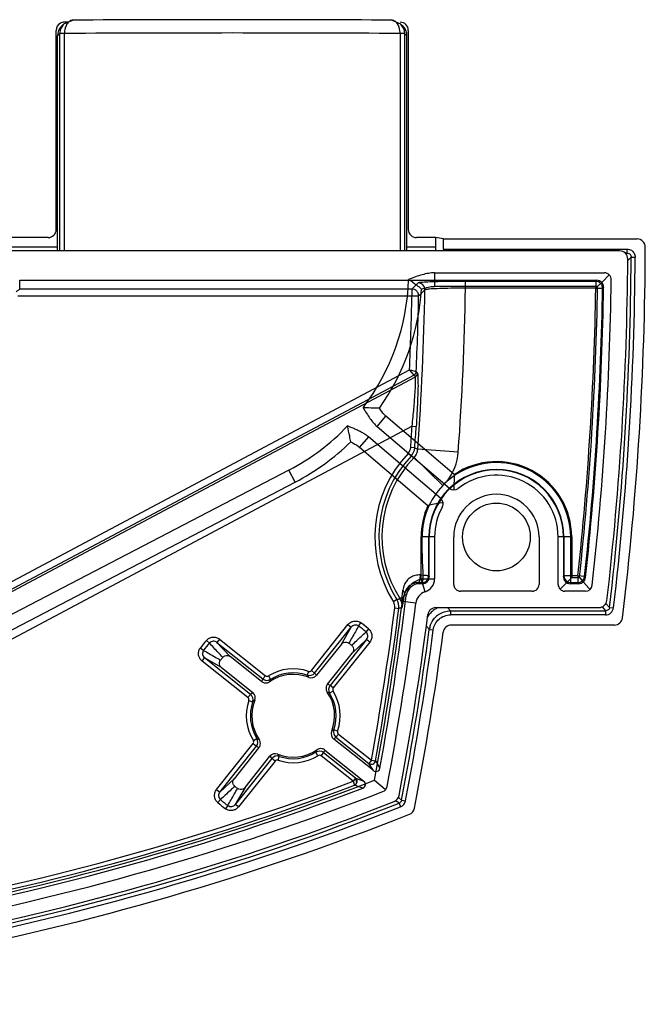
# Model space of a CAD drawing. Header units: millimetres. Extents: x 44 to 366, y 226 to 346.
# Tile 8 of 8: x 320 to 366, y 251 to 324. Entities that reach past the tile are written whole.
import ezdxf

# ---------------------------------------------------------------- set-up
doc = ezdxf.new("R2010")
doc.units = ezdxf.units.MM
doc.header["$LTSCALE"] = 37.36047
doc.layers.get('0').update_dxf_attribs({"linetype": 'CONTINUOUS'})

msp = doc.modelspace()

# ---------------------------------------------------------------- linework, layer by layer
at = {"color": 7}
for p, q in [((324.184, 323.677), (323.482, 323.388)), ((323.802, 323.52), (323.533, 323.52)), ((348.383, 323.388), (347.681, 323.677)), ((322.933, 308.221), (322.933, 322.92)), ((323.234, 322.975), (323.191, 322.683)), ((323.482, 323.388), (323.234, 322.975)), ((323.326, 323.232), (323.477, 323.384)), ((348.383, 323.388), (348.54, 323.232)), ((348.617, 323.019), (348.383, 323.388)), ((348.674, 322.683), (348.617, 323.019)), ((348.933, 308.221), (348.933, 322.92)), ((323.18, 322.672), (323.033, 322.525)), ((323.033, 306.643), (323.033, 322.525)), ((323.191, 306.643), (323.191, 322.683)), ((323.535, 306.643), (323.535, 322.691)), ((348.33, 322.691), (348.33, 306.643)), ((348.674, 306.643), (348.674, 322.683)), ((348.833, 322.525), (348.685, 322.672)), ((348.833, 306.643), (348.833, 322.525)), ((322.333, 307.621), (314.533, 307.621)), ((350.933, 307.621), (349.533, 307.621)), ((351.541, 307.52), (350.933, 307.621)), ((350.933, 307.621), (350.933, 306.939)), ((351.541, 307.52), (365.832, 307.52)), ((351.541, 306.771), (351.541, 307.52)), ((313.833, 306.939), (323.033, 306.939)), ((348.833, 306.939), (350.933, 306.939)), ((351.541, 306.771), (365.09, 306.771)), ((365.09, 306.476), (365.09, 306.771)), ((364.536, 306.643), (46.329, 306.643)), ((365.09, 306.476), (364.952, 306.476)), ((365.09, 306.476), (365.016, 306.403)), ((365.135, 305.93), (365.302, 306.096)), ((365.302, 306.096), (365.385, 306.179)), ((365.385, 306.179), (365.68, 306.177)), ((350.854, 305.02), (363.413, 305.02)), ((350.854, 305.02), (350.854, 304.02)), ((363.259, 304.368), (363.769, 304.871)), ((320.235, 304.468), (362.854, 304.468)), ((320.235, 303.823), (320.235, 304.468)), ((349.195, 303.823), (349.661, 304.272)), ((362.906, 304.02), (350.854, 304.02)), ((362.775, 304.39), (352.355, 304.388)), ((353.154, 303.891), (353.154, 304.39)), ((362.775, 303.891), (353.154, 303.891)), ((362.775, 304.39), (362.854, 304.468)), ((362.775, 304.39), (362.775, 303.891)), ((362.775, 303.891), (363.275, 303.883)), ((362.906, 304.02), (363.259, 304.368)), ((320.094, 303.323), (349.195, 303.323)), ((349.195, 303.823), (320.235, 303.823)), ((349.195, 303.823), (349.195, 303.323)), ((349.195, 303.323), (349.695, 303.314)), ((272.994, 257.429), (349.02, 297.852)), ((349.355, 297.465), (273.229, 256.988)), ((273.336, 256.862), (349.457, 297.336)), ((349.355, 297.465), (349.02, 297.852)), ((349.355, 297.465), (349.457, 297.336)), ((349.514, 297.716), (349.616, 297.587)), ((346.633, 293.672), (347.282, 294.433)), ((352.327, 290.136), (347.282, 294.433)), ((349.214, 293.701), (276.047, 254.797)), ((346.633, 293.672), (351.978, 289.119)), ((349.214, 293.701), (349.514, 293.682)), ((345.985, 292.911), (345.337, 292.15)), ((351.33, 288.358), (345.985, 292.911)), ((345.337, 292.15), (350.382, 287.852)), ((348.918, 291.694), (349.135, 291.488)), ((349.407, 292.105), (349.108, 292.126)), ((352.62, 291.791), (349.63, 292.005)), ((349.352, 291.383), (351.484, 289.327)), ((340.121, 290.459), (275.918, 257.038)), ((340.583, 289.572), (340.121, 290.459)), ((276.38, 256.151), (340.583, 289.572)), ((350.869, 285.52), (349.869, 285.52)), ((349.869, 282.425), (349.869, 285.52)), ((350.44, 282.65), (350.441, 284.985)), ((350.48, 282.571), (350.48, 285.52)), ((350.869, 285.52), (350.869, 282.425)), ((352.283, 282.02), (352.283, 285.52)), ((358.583, 285.52), (358.583, 282.02)), ((360.996, 285.52), (359.996, 285.52)), ((359.996, 282.019), (359.996, 285.52)), ((360.385, 285.52), (360.385, 282.571)), ((360.424, 285.52), (360.424, 282.649)), ((360.924, 282.149), (360.924, 285.52)), ((360.996, 285.52), (360.996, 282.52)), ((349.697, 282.154), (349.77, 282.071)), ((349.98, 282.071), (349.77, 282.071)), ((349.82, 282.715), (350.035, 282.701)), ((349.869, 282.425), (350.869, 282.425)), ((350.173, 281.472), (349.869, 282.425)), ((349.98, 282.071), (349.94, 282.152)), ((350.44, 282.651), (350.48, 282.571)), ((360.996, 282.52), (360.142, 281.666)), ((360.385, 282.571), (360.424, 282.649)), ((361.451, 282.649), (360.424, 282.649)), ((360.885, 282.071), (360.924, 282.149)), ((361.521, 282.071), (360.885, 282.071)), ((360.924, 282.149), (361.451, 282.149)), ((360.996, 282.52), (361.567, 282.52)), ((361.948, 282.594), (361.451, 282.649)), ((361.451, 282.649), (361.451, 282.149)), ((361.451, 282.149), (361.521, 282.071)), ((361.567, 282.52), (361.893, 282.156)), ((361.893, 282.156), (362.271, 281.733)), ((361.948, 282.594), (362.017, 282.517)), ((348.778, 281.193), (348.661, 281.325)), ((358.083, 281.52), (352.783, 281.52)), ((362.015, 281.52), (360.496, 281.52)), ((362.263, 281.742), (362.348, 281.647)), ((348.086, 280.903), (347.832, 280.744)), ((348.463, 281.055), (348.32, 280.964)), ((349.486, 280.643), (348.493, 280.767)), ((363.789, 280.324), (363.527, 280.619)), ((347.934, 280.283), (348.232, 280.246)), ((350.97, 280.312), (363.004, 280.312)), ((352.045, 280.063), (351.828, 280.312)), ((352.045, 280.063), (363.496, 280.063)), ((352.045, 280.063), (352.045, 279.768)), ((363.234, 280.358), (363.496, 280.063)), ((363.496, 280.063), (363.496, 279.768)), ((363.789, 280.324), (364.083, 280.29)), ((345.26, 278.941), (345.435, 279.182)), ((363.496, 279.768), (352.045, 279.768)), ((341.777, 275.663), (344.474, 279.049)), ((342.012, 275.476), (344.709, 278.862)), ((343.987, 277.616), (344.708, 278.862)), ((344.474, 279.049), (344.709, 278.862)), ((346.002, 278.73), (345.806, 278.505)), ((350.265, 278.942), (350.484, 278.695)), ((350.483, 278.695), (350.776, 278.656)), ((364.152, 279.02), (352.105, 279.02)), ((334.022, 277.889), (334.247, 277.693)), ((334.989, 277.974), (334.802, 277.74)), ((334.802, 277.74), (338.188, 275.043)), ((334.802, 277.74), (335.784, 276.686)), ((334.989, 277.974), (338.375, 275.277)), ((345.853, 277.95), (343.156, 274.565)), ((346.087, 277.764), (343.39, 274.378)), ((345.853, 277.95), (344.799, 276.969)), ((346.087, 277.764), (345.853, 277.95)), ((333.811, 277.147), (333.571, 277.322)), ((343.987, 277.616), (342.151, 275.311)), ((342.964, 274.664), (344.8, 276.969)), ((333.704, 276.361), (333.89, 276.596)), ((337.089, 273.664), (333.704, 276.361)), ((337.276, 273.899), (333.89, 276.596)), ((335.137, 275.874), (333.891, 276.595)), ((338.088, 274.851), (335.783, 276.687)), ((335.137, 275.874), (337.441, 274.038)), ((341.556, 275.598), (341.459, 275.314)), ((341.777, 275.663), (342.012, 275.476)), ((338.184, 275.038), (338.093, 274.856)), ((338.375, 275.277), (338.188, 275.043)), ((338.605, 275.264), (338.763, 275.009)), ((338.759, 275.015), (338.689, 274.826)), ((341.574, 275.158), (341.458, 275.314)), ((342.151, 275.311), (342.012, 275.476)), ((337.441, 274.038), (337.276, 273.899)), ((343.128, 273.993), (342.938, 274.063)), ((343.151, 274.568), (342.969, 274.659)), ((343.377, 274.148), (343.122, 273.989)), ((343.39, 274.378), (343.156, 274.565)), ((337.089, 273.664), (337.276, 273.899)), ((337.154, 273.443), (337.438, 273.346)), ((337.594, 273.461), (337.438, 273.346)), ((343.271, 271.178), (343.427, 271.294)), ((343.711, 271.196), (343.427, 271.294)), ((337.488, 270.492), (337.743, 270.65)), ((337.737, 270.646), (337.927, 270.576)), ((343.424, 270.601), (343.589, 270.741)), ((346.352, 268.269), (343.424, 270.601)), ((343.776, 270.975), (343.589, 270.741)), ((343.589, 270.741), (346.018, 268.806)), ((343.776, 270.975), (346.205, 269.04)), ((334.778, 266.876), (337.475, 270.262)), ((335.012, 266.689), (337.709, 270.075)), ((337.902, 269.975), (336.066, 267.671)), ((337.475, 270.262), (337.709, 270.075)), ((337.714, 270.071), (337.896, 269.98)), ((342.106, 269.624), (342.176, 269.814)), ((342.681, 269.601), (342.772, 269.783)), ((342.777, 269.789), (345.651, 267.499)), ((338.854, 269.163), (336.157, 265.777)), ((339.088, 268.976), (336.391, 265.591)), ((336.878, 267.024), (338.714, 269.328)), ((338.714, 269.328), (338.854, 269.163)), ((339.088, 268.976), (338.854, 269.163)), ((339.291, 269.481), (339.407, 269.325)), ((339.309, 269.041), (339.407, 269.325)), ((342.261, 269.375), (342.102, 269.63)), ((342.491, 269.362), (342.678, 269.596)), ((344.848, 267.484), (342.491, 269.362)), ((345.035, 267.719), (342.678, 269.596)), ((346.205, 269.04), (346.018, 268.806)), ((346.205, 269.04), (346.5, 268.987)), ((346.5, 268.987), (346.834, 268.449)), ((346.352, 268.269), (346.018, 268.806)), ((335.013, 266.689), (336.066, 267.671)), ((345.035, 267.719), (344.848, 267.484)), ((345.035, 267.719), (345.652, 267.499)), ((346.435, 267.562), (347.223, 266.908)), ((334.778, 266.876), (335.012, 266.689)), ((336.878, 267.024), (336.157, 265.778)), ((344.848, 267.484), (344.954, 267.204)), ((345.572, 266.984), (344.954, 267.204)), ((334.863, 265.909), (335.059, 266.134)), ((348.015, 266.064), (348.172, 265.934)), ((348.433, 266.087), (348.197, 266.284)), ((348.433, 266.087), (348.723, 266.031)), ((335.606, 265.698), (335.43, 265.458)), ((336.391, 265.591), (336.157, 265.777)), ((348.172, 265.934), (348.251, 265.868)), ((348.251, 265.868), (348.359, 265.593))]:
    msp.add_line(p, q, dxfattribs=at)
msp.add_lwpolyline([(352.355, 304.388), (351.595, 304.378), (350.912, 304.363)], dxfattribs=at)
msp.add_circle((355.433, 285.52), 2.5, dxfattribs=at)
for centre, radius, start, end in [((335.933, -1841.037), 2164.746, 89.68905, 90.310951), ((324.494, 322.887), 0.92, 145.59788, 150.00469), ((335.933, -1893.714), 2216.44, 89.679525, 90.320475), ((348.238, 304.844), 17.847, 89.13669, 89.70599), ((365.832, 306.92), 0.599, 359.82417, 90.02807), ((133.433, 307.52), 233, 353.10484, 359.85216), ((133.433, 307.52), 231.708, 353.38868, 359.63403), ((133.433, 307.52), 231.956, 353.26693, 359.66879), ((133.433, 307.52), 232.252, 353.26693, 359.66879), ((364.536, 306.044), 0.599, 359.61786, 90.01635), ((363.413, 304.52), 0.5, 359.2379, 90.0149), ((332.541, 305.02), 16.415, 322.66933, 358.3144), ((349.653, 303.772), 0.5, 359.09552, 89.92909), ((133.433, 307.52), 219.751, 355.8955, 359.0538), ((133.433, 307.52), 229.371, 353.77508, 359.09349), ((133.433, 307.52), 229.5, 353.74622, 359.12617), ((133.433, 307.52), 229.871, 353.77508, 359.09349), ((133.433, 307.52), 229.948, 353.75773, 359.11313), ((133.433, 307.52), 230.5, 353.63449, 359.25272), ((362.774, 303.89), 0.5, 44.54239, 89.91782), ((362.854, 303.968), 0.5, 359.09834, 90.01485), ((332.541, 305.02), 17.415, 324.95618, 356.05935), ((133.433, 307.52), 215.804, 357.43246, 358.8858), ((349.195, 303.323), 0.5, 44.43859, 89.92209), ((133.433, 307.52), 216.303, 357.40219, 358.8858), ((133.433, 307.52), 216.753, 355.8955, 359.00723), ((349.214, 297.73), 0.3, 297.97717, 357.28038), ((349.316, 297.601), 0.3, 298.02657, 357.30572), ((332.541, 305.02), 16.415, 297.5, 316.47861), ((133.433, 307.52), 216.224, 355.91745, 356.33574), ((133.433, 307.52), 216.524, 355.91745, 356.33575), ((332.541, 305.02), 17.415, 297.5, 314.19162), ((355.433, 285.52), 8.976, 136.53537, 212.14566), ((355.433, 285.52), 8.676, 136.53537, 212.14566), ((348.41, 292.176), 0.7, 316.53385, 355.91841), ((348.411, 292.179), 1, 316.34489, 355.71247), ((348.631, 292.078), 4, 322.3985, 355.88632), ((355.433, 285.52), 8.447, 136.04036, 212.64052), ((355.433, 285.52), 5.491, 359.99742, 131.4227), ((355.433, 285.52), 5.563, 0, 123.9326), ((355.433, 285.52), 4.991, 0, 179.99991), ((355.433, 285.52), 4.953, 0, 180), ((369.797, 289.14), 17.499, 176.73672, 178.2614), ((355.433, 285.52), 4.563, 0, 128.18643), ((355.433, 285.52), 5.485, 136.0405, 179.99996), ((357.411, 283.614), 8.232, 132.97326, 136.05175), ((368.073, 289.195), 15.774, 178.27441, 180.3173), ((352.302, 289.499), 0.5, 229.56447, 308.19591), ((355.433, 285.52), 3.15, 0, 180), ((366.419, 289.19), 14.119, 180.33338, 180.77383), ((355.433, 285.52), 5.563, 155.21531, 180), ((354.146, 270.734), 17.527, 100.89083, 102.40138), ((353.804, 272.517), 15.711, 98.78012, 100.8979), ((351.006, 287.977), 0.5, 330.95202, 49.58344), ((353.581, 273.911), 14.3, 98.37142, 98.74725), ((355.433, 285.52), 4.563, 150.96148, 180), ((350.478, 280.52), 2, 107.72003, 172.92236), ((349.769, 281.072), 0.999, 89.99028, 173.0398), ((350.701, 395.2), 113.051, 269.49093, 269.61408), ((349.94, 282.652), 0.5, 279.93353, 359.96051), ((347.428, 282.668), 2.607, 357.77066, 0.71447), ((349.869, 282.425), 1, 287.70081, 360), ((360.924, 282.649), 0.5, 180.04375, 269.96336), ((361.451, 282.649), 0.5, 270.07182, 353.69489), ((361.521, 282.571), 0.5, 269.99055, 353.76719), ((350.478, 280.52), 1, 107.73184, 172.92763), ((352.783, 282.02), 0.5, 179.9992, 270.0008), ((358.083, 282.02), 0.5, 269.9992, 0.0008), ((360.496, 282.019), 0.5, 179.98724, 270.01276), ((362.015, 282.019), 0.5, 269.99055, 353.64394), ((133.433, 307.52), 216.718, 349.37528, 352.90887), ((133.433, 307.52), 216.948, 349.6249, 353.03006), ((133.433, 307.52), 217.718, 349.30187, 352.90893), ((347.24, 280.371), 0.7, 352.76365, 32.14716), ((347.24, 280.368), 1, 352.97125, 32.33599), ((333.186, 283.724), 15.663, 347.3689, 349.01426), ((363.004, 280.911), 0.6, 269.98858, 353.40002), ((133.433, 307.52), 216.224, 349.74903, 352.76359), ((133.433, 307.52), 216.524, 349.74903, 352.76359), ((350.97, 279.712), 0.6, 89.99054, 172.72492), ((351.737, 278.839), 1.583, 124.67302, 137.89347), ((351.722, 278.859), 1.558, 117.36466, 124.66286), ((351.704, 278.894), 1.52, 111.06872, 117.35977), ((340.433, 272.32), 8.492, 49.01655, 53.90752), ((133.433, 307.52), 218.708, 349.1722, 352.71545), ((352.044, 278.49), 1.572, 124.48433, 138.25885), ((364.152, 279.619), 0.599, 269.97887, 353.12591), ((340.433, 272.32), 8.194, 49.01654, 53.90754), ((133.433, 307.52), 218.956, 349.09232, 352.43533), ((133.433, 307.52), 219.252, 349.09234, 352.43533), ((133.433, 307.52), 220, 348.98617, 352.41993), ((352.068, 278.477), 1.599, 161.01592, 172.1743), ((352.104, 278.42), 0.599, 89.97963, 172.44031), ((340.433, 272.32), 8.492, 139.01655, 143.90752), ((340.433, 272.32), 8.194, 139.01654, 143.90754), ((340.433, 272.32), 6.76, 50.38161, 52.54247), ((340.433, 272.32), 6.76, 140.38161, 142.54247), ((340.433, 272.32), 3.466, 71.09024, 121.83384), ((338.488, 275.434), 0.5, 232.53772, 302.90578), ((340.433, 272.32), 3.06, 68.1003, 124.82296), ((340.433, 272.32), 3.166, 71.09024, 121.83384), ((341.62, 275.787), 0.5, 251.10229, 321.48207), ((341.76, 275.622), 0.5, 248.09725, 321.46007), ((337.13, 273.647), 0.5, 338.09681, 51.45998), ((340.433, 272.32), 3.06, 338.10042, 34.82331), ((343.547, 274.265), 0.5, 142.53772, 212.90578), ((340.433, 272.32), 3.466, 341.09024, 31.83384), ((340.433, 272.32), 3.466, 161.09024, 211.83384), ((340.433, 272.32), 3.166, 161.09024, 211.83384), ((336.965, 273.507), 0.5, 341.10229, 51.48207), ((340.433, 272.32), 3.06, 158.10042, 214.82332), ((340.433, 272.32), 3.166, 341.09024, 31.83384), ((343.735, 270.992), 0.5, 158.09681, 231.45998), ((343.9, 271.132), 0.5, 161.10229, 231.48207), ((337.318, 270.375), 0.5, 322.53772, 32.90578), ((340.433, 272.32), 3.06, 248.1003, 304.82295), ((342.378, 269.205), 0.5, 52.53772, 122.90578), ((339.105, 269.017), 0.5, 68.09726, 141.46007), ((339.245, 268.852), 0.5, 71.10229, 141.48207), ((340.433, 272.32), 3.466, 251.09024, 301.83384), ((340.433, 272.32), 3.166, 251.09024, 301.83384), ((346.205, 269.04), 0.3, 231.50717, 349.65753), ((346.539, 268.503), 0.3, 231.40227, 349.62145), ((275.433, 451.02), 196.718, 270.16291, 291.15771), ((344.847, 267.484), 0.3, 290.80157, 51.39311), ((345.465, 267.264), 0.3, 290.86355, 51.52708), ((275.433, 451.02), 196.948, 270, 290.8627), ((275.433, 451.02), 196.224, 270.17926, 290.71724), ((275.433, 451.02), 196.524, 270.17927, 290.71724), ((340.433, 272.32), 6.76, 230.3816, 232.54247), ((346.875, 267.196), 0.5, 291.23796, 349.30249), ((275.433, 451.02), 197.718, 270.16291, 291.23858), ((340.433, 272.32), 8.194, 229.01654, 233.90754), ((347.658, 266.546), 0.6, 291.37895, 349.17462), ((275.433, 451.02), 198.956, 270, 291.4693), ((275.433, 451.02), 199.252, 270.00001, 291.46929), ((275.433, 451.02), 198.708, 270.04586, 291.38137), ((340.433, 272.32), 8.492, 229.01655, 233.90752), ((348.144, 266.142), 0.59, 291.40181, 349.16342), ((348.792, 265.604), 0.6, 291.57951, 348.99278), ((275.433, 451.02), 200, 270.16274, 291.58612)]:
    msp.add_arc(centre, radius, start, end, dxfattribs=at)
for centre, major_axis, ratio, start_param, end_param in [((323.533, 322.92), (-0.424, 0.424), 0.999695, -0.785246, -0.259687), ((348.333, 322.92), (0.424, 0.424), 0.999695, -0.785246, 0.785246), ((323.533, 322.92), (0.424, -0.424), 0.999695, 2.881905, 3.926839), ((324.033, 322.525), (1, 0), 0.999695, 8.639228, 9.424778), ((347.832, 322.525), (1, 0), 0.999695, 6.283185, 7.068736), ((322.333, 308.221), (0.537, -0.268), 0.99981, -1.107103, 0.463541), ((349.533, 308.221), (0.537, 0.268), 0.99981, 2.678052, 4.248696), ((350.959, 306.939), (0, 0.5), 0.052408, -4.712389, -4.078699), ((351.556, 306.771), (0, 0.3), 0.052408, -4.712389, -4.270696), ((349.98, 282.572), (0.224, -0.448), 0.999239, -0.463221, 1.106966), ((360.886, 282.572), (0.224, 0.448), 0.999239, -4.248559, -2.678371)]:
    msp.add_ellipse(centre, major_axis=major_axis, ratio=ratio, start_param=start_param, end_param=end_param, dxfattribs=at)
for points, knots in [([(324.184, 323.677), (324.101, 323.678), (323.918, 323.623), (323.79, 323.487), (323.735, 323.407)], [0, 0, 0, 0, 0.460345, 1, 1, 1, 1]), ([(348.13, 323.407), (348.075, 323.487), (347.948, 323.623), (347.764, 323.678), (347.681, 323.677)], [0, 0, 0, 0, 0.539569, 1, 1, 1, 1]), ([(323.619, 323.18), (323.605, 323.143), (323.556, 322.984), (323.535, 322.817), (323.535, 322.691)], [0, 0, 0, 0, 0.240185, 1, 1, 1, 1]), ([(348.33, 322.691), (348.33, 322.759), (348.313, 323.007), (348.234, 323.256), (348.13, 323.407)], [0, 0, 0, 0, 0.269246, 1, 1, 1, 1]), ([(323.237, 322.687), (323.225, 322.686), (323.212, 322.683), (323.194, 322.686), (323.191, 322.683)], [0, 0, 0, 0, 0.727943, 1, 1, 1, 1]), ([(323.535, 322.691), (323.505, 322.691), (323.406, 322.69), (323.306, 322.689), (323.237, 322.687)], [0, 0, 0, 0, 0.302481, 1, 1, 1, 1]), ([(348.674, 322.683), (348.672, 322.686), (348.654, 322.683), (348.624, 322.688), (348.571, 322.688), (348.531, 322.689), (348.507, 322.69)], [0, 0, 0, 0, 0.072404, 0.265841, 0.577846, 1, 1, 1, 1]), ([(365.09, 306.476), (365.166, 306.478), (365.33, 306.419), (365.388, 306.255), (365.385, 306.179)], [0, 0, 0, 0, 0.499584, 1, 1, 1, 1]), ([(365.404, 306.682), (365.488, 306.63), (365.632, 306.479), (365.681, 306.276), (365.68, 306.177)], [0, 0, 0, 0, 0.49955, 1, 1, 1, 1]), ([(350.854, 305.02), (350.708, 305.02), (350.403, 304.99), (349.939, 304.883), (349.451, 304.726), (349.12, 304.601), (348.949, 304.537)], [0, 0, 0, 0, 0.221902, 0.462723, 0.722594, 1, 1, 1, 1]), ([(349.915, 303.823), (349.803, 303.91), (349.484, 304.152), (349.159, 304.387), (348.949, 304.537)], [0, 0, 0, 0, 0.354503, 1, 1, 1, 1]), ([(353.153, 304.39), (352.799, 304.39), (352.125, 304.389), (351.2, 304.367), (350.444, 304.361), (349.971, 304.298), (349.707, 304.315), (349.653, 304.272)], [0, 0, 0, 0, 0.302923, 0.576148, 0.795428, 0.941216, 1, 1, 1, 1]), ([(349.915, 303.823), (350.075, 303.876), (350.382, 303.967), (350.702, 304.02), (350.854, 304.02)], [0, 0, 0, 0, 0.525357, 1, 1, 1, 1]), ([(353.154, 303.891), (353.018, 303.89), (352.581, 303.888), (351.887, 303.878), (351.224, 303.859), (350.777, 303.837), (350.525, 303.821), (350.338, 303.804), (350.225, 303.789), (350.172, 303.775), (350.157, 303.768), (350.153, 303.764)], [0, 0, 0, 0, 0.135517, 0.435416, 0.692492, 0.796975, 0.881775, 0.944513, 0.984282, 0.994362, 1, 1, 1, 1]), ([(363.275, 303.89), (363.275, 303.933), (363.263, 304.02), (363.214, 304.141), (363.161, 304.21), (363.131, 304.241)], [0, 0, 0, 0, 0.33326, 0.666543, 1, 1, 1, 1]), ([(363.353, 303.96), (363.341, 303.948), (363.314, 303.925), (363.287, 303.902), (363.275, 303.89)], [0, 0, 0, 0, 0.499911, 1, 1, 1, 1]), ([(320.235, 303.823), (320.235, 303.805), (320.183, 303.787), (320.136, 303.739), (320.056, 303.689), (320.001, 303.648), (319.969, 303.628)], [0, 0, 0, 0, 0.166672, 0.371074, 0.652665, 1, 1, 1, 1]), ([(349.695, 303.323), (349.696, 303.366), (349.684, 303.452), (349.635, 303.573), (349.582, 303.642), (349.552, 303.673)], [0, 0, 0, 0, 0.333025, 0.666921, 1, 1, 1, 1]), ([(350.153, 303.764), (350.102, 303.714), (350, 303.614), (349.851, 303.463), (349.745, 303.371), (349.695, 303.323)], [0, 0, 0, 0, 0.336806, 0.67306, 1, 1, 1, 1]), ([(349.514, 297.716), (349.491, 297.724), (349.405, 297.743), (349.242, 297.793), (349.099, 297.829), (349.02, 297.852)], [0, 0, 0, 0, 0.140898, 0.513622, 1, 1, 1, 1]), ([(349.214, 293.701), (349.239, 293.931), (349.283, 294.364), (349.341, 294.989), (349.387, 295.544), (349.423, 296.04), (349.449, 296.451), (349.464, 296.748), (349.47, 296.942), (349.473, 297.064), (349.473, 297.166), (349.472, 297.248), (349.466, 297.3), (349.462, 297.329), (349.457, 297.336)], [0, 0, 0, 0, 0.190413, 0.35771, 0.516673, 0.648787, 0.766301, 0.855587, 0.893374, 0.926001, 0.955444, 0.977771, 0.992669, 1, 1, 1, 1]), ([(349.616, 297.587), (349.653, 297.531), (349.622, 297.273), (349.661, 296.792), (349.624, 295.992), (349.59, 294.93), (349.542, 294.127), (349.514, 293.682)], [0, 0, 0, 0, 0.051645, 0.180926, 0.384099, 0.657553, 1, 1, 1, 1]), ([(345.594, 295.065), (345.676, 294.928), (345.837, 294.661), (346.086, 294.283), (346.344, 293.95), (346.534, 293.756), (346.633, 293.672)], [0, 0, 0, 0, 0.276007, 0.535281, 0.776549, 1, 1, 1, 1]), ([(346.799, 295.02), (346.657, 295.022), (346.255, 295.031), (345.853, 295.051), (345.594, 295.065)], [0, 0, 0, 0, 0.353917, 1, 1, 1, 1]), ([(347.282, 294.433), (347.239, 294.47), (347.057, 294.648), (346.908, 294.856), (346.799, 295.02)], [0, 0, 0, 0, 0.224178, 1, 1, 1, 1]), ([(345.985, 292.911), (345.912, 292.973), (345.757, 293.088), (345.511, 293.237), (345.254, 293.371), (344.989, 293.492), (344.718, 293.606), (344.536, 293.679), (344.444, 293.716)], [0, 0, 0, 0, 0.165147, 0.329671, 0.495093, 0.661843, 0.830429, 1, 1, 1, 1]), ([(344.68, 292.533), (344.656, 292.673), (344.583, 293.069), (344.5, 293.462), (344.444, 293.716)], [0, 0, 0, 0, 0.353944, 1, 1, 1, 1]), ([(344.68, 292.533), (344.743, 292.505), (344.971, 292.395), (345.195, 292.27), (345.337, 292.15)], [0, 0, 0, 0, 0.269449, 1, 1, 1, 1]), ([(349.353, 291.382), (349.329, 291.395), (349.28, 291.418), (349.207, 291.454), (349.158, 291.477), (349.134, 291.489)], [0, 0, 0, 0, 0.333264, 0.666651, 1, 1, 1, 1]), ([(349.352, 291.383), (349.432, 291.466), (349.563, 291.662), (349.621, 291.89), (349.63, 292.005)], [0, 0, 0, 0, 0.499999, 1, 1, 1, 1]), ([(349.408, 292.104), (349.444, 292.087), (349.518, 292.055), (349.592, 292.023), (349.628, 292.005)], [0, 0, 0, 0, 0.500021, 1, 1, 1, 1]), ([(350.035, 282.701), (350.022, 282.932), (349.976, 283.871), (349.947, 284.811), (349.947, 285.52)], [0, 0, 0, 0, 0.246379, 1, 1, 1, 1]), ([(350.44, 282.651), (350.44, 282.959), (350.441, 283.579), (350.441, 284.536), (350.441, 285.184), (350.441, 285.52)], [0, 0, 0, 0, 0.321815, 0.648952, 1, 1, 1, 1]), ([(349.82, 282.715), (349.691, 282.718), (349.438, 282.702), (349.088, 282.548), (348.815, 282.308), (348.608, 281.983), (348.545, 281.732), (348.526, 281.591)], [0, 0, 0, 0, 0.204776, 0.396066, 0.597053, 0.773092, 1, 1, 1, 1]), ([(349.697, 282.154), (349.653, 282.154), (349.571, 282.15), (349.45, 282.13), (349.331, 282.096), (349.209, 282.046), (349.088, 281.975), (348.972, 281.886), (348.865, 281.775), (348.772, 281.642), (348.7, 281.491), (348.67, 281.38), (348.661, 281.325)], [0, 0, 0, 0, 0.090601, 0.170212, 0.255754, 0.347812, 0.445079, 0.546365, 0.65231, 0.763681, 0.882424, 1, 1, 1, 1]), ([(349.697, 282.154), (349.707, 282.155), (349.729, 282.17), (349.751, 282.209), (349.768, 282.253), (349.78, 282.294), (349.788, 282.329), (349.796, 282.368), (349.806, 282.426), (349.815, 282.507), (349.82, 282.609), (349.821, 282.68), (349.82, 282.715)], [0, 0, 0, 0, 0.049596, 0.126269, 0.227313, 0.284644, 0.344936, 0.409797, 0.481481, 0.643422, 0.82405, 1, 1, 1, 1]), ([(349.94, 282.152), (349.948, 282.153), (349.964, 282.169), (349.976, 282.195), (349.987, 282.224), (349.995, 282.253), (350.002, 282.284), (350.009, 282.318), (350.015, 282.356), (350.02, 282.397), (350.025, 282.442), (350.029, 282.499), (350.032, 282.541), (350.033, 282.567)], [0, 0, 0, 0, 0.054333, 0.140406, 0.201076, 0.269645, 0.344495, 0.423938, 0.510004, 0.605679, 0.710451, 0.823399, 1, 1, 1, 1]), ([(349.94, 282.152), (349.983, 282.152), (350.071, 282.163), (350.192, 282.214), (350.263, 282.267), (350.293, 282.298)], [0, 0, 0, 0, 0.332807, 0.666408, 1, 1, 1, 1]), ([(350.035, 282.701), (350.085, 282.7), (350.18, 282.696), (350.292, 282.688), (350.365, 282.678), (350.404, 282.67), (350.426, 282.663), (350.439, 282.655), (350.44, 282.651)], [0, 0, 0, 0, 0.367399, 0.691949, 0.81608, 0.909229, 0.970161, 1, 1, 1, 1]), ([(348.463, 281.055), (348.468, 281.092), (348.492, 281.27), (348.512, 281.449), (348.526, 281.591)], [0, 0, 0, 0, 0.20521, 1, 1, 1, 1]), ([(348.661, 281.325), (348.663, 281.348), (348.654, 281.45), (348.587, 281.541), (348.526, 281.591)], [0, 0, 0, 0, 0.227396, 1, 1, 1, 1]), ([(348.561, 280.739), (348.572, 280.792), (348.593, 280.91), (348.626, 281.105), (348.649, 281.247), (348.661, 281.325)], [0, 0, 0, 0, 0.272299, 0.605658, 1, 1, 1, 1]), ([(348.085, 280.902), (348.111, 280.91), (348.164, 280.923), (348.242, 280.944), (348.295, 280.957), (348.321, 280.964)], [0, 0, 0, 0, 0.333283, 0.666619, 1, 1, 1, 1]), ([(348.469, 280.299), (348.484, 280.413), (348.472, 280.649), (348.382, 280.867), (348.32, 280.964)], [0, 0, 0, 0, 0.500029, 1, 1, 1, 1]), ([(348.469, 280.299), (348.484, 280.387), (348.499, 280.561), (348.489, 280.814), (348.472, 280.976), (348.463, 281.055)], [0, 0, 0, 0, 0.353335, 0.6866, 1, 1, 1, 1]), ([(348.561, 280.739), (348.564, 280.766), (348.563, 280.879), (348.516, 280.99), (348.463, 281.055)], [0, 0, 0, 0, 0.244379, 1, 1, 1, 1]), ([(348.468, 280.299), (348.429, 280.289), (348.35, 280.272), (348.272, 280.255), (348.233, 280.245)], [0, 0, 0, 0, 0.499979, 1, 1, 1, 1]), ([(363.789, 280.324), (363.783, 280.254), (363.716, 280.112), (363.566, 280.062), (363.496, 280.063)], [0, 0, 0, 0, 0.499698, 1, 1, 1, 1]), ([(363.496, 279.768), (363.636, 279.768), (363.927, 279.874), (364.066, 280.15), (364.083, 280.29)], [0, 0, 0, 0, 0.499896, 1, 1, 1, 1]), ([(344.474, 279.049), (344.529, 279.118), (344.662, 279.232), (344.91, 279.322), (345.183, 279.316), (345.357, 279.238), (345.435, 279.182)], [0, 0, 0, 0, 0.249307, 0.480208, 0.728242, 1, 1, 1, 1]), ([(350.776, 278.656), (350.816, 278.954), (351.12, 279.543), (351.745, 279.768), (352.045, 279.768)], [0, 0, 0, 0, 0.499885, 1, 1, 1, 1]), ([(345.26, 278.941), (345.181, 278.801), (345.024, 278.521), (344.78, 278.106), (344.623, 277.826), (344.544, 277.686)], [0, 0, 0, 0, 0.333393, 0.666463, 1, 1, 1, 1]), ([(345.26, 278.941), (345.179, 279), (344.962, 279.055), (344.771, 278.94), (344.709, 278.862)], [0, 0, 0, 0, 0.498764, 1, 1, 1, 1]), ([(344.743, 277.527), (344.862, 277.635), (345.1, 277.851), (345.45, 278.182), (345.687, 278.398), (345.806, 278.505)], [0, 0, 0, 0, 0.333537, 0.666607, 1, 1, 1, 1]), ([(345.853, 277.95), (345.915, 278.029), (345.984, 278.241), (345.882, 278.44), (345.806, 278.505)], [0, 0, 0, 0, 0.501935, 1, 1, 1, 1]), ([(346.002, 278.73), (346.07, 278.671), (346.181, 278.527), (346.255, 278.268), (346.229, 277.998), (346.144, 277.835), (346.087, 277.764)], [0, 0, 0, 0, 0.255516, 0.495024, 0.744635, 1, 1, 1, 1]), ([(334.022, 277.889), (334.082, 277.957), (334.225, 278.068), (334.485, 278.142), (334.754, 278.116), (334.918, 278.031), (334.989, 277.974)], [0, 0, 0, 0, 0.255516, 0.495024, 0.744635, 1, 1, 1, 1]), ([(334.802, 277.74), (334.723, 277.802), (334.511, 277.871), (334.312, 277.769), (334.247, 277.693)], [0, 0, 0, 0, 0.501935, 1, 1, 1, 1]), ([(335.225, 276.63), (335.117, 276.749), (334.901, 276.987), (334.571, 277.337), (334.355, 277.574), (334.247, 277.693)], [0, 0, 0, 0, 0.333537, 0.666607, 1, 1, 1, 1]), ([(343.987, 277.616), (344.03, 277.669), (344.145, 277.756), (344.358, 277.783), (344.491, 277.727), (344.544, 277.686)], [0, 0, 0, 0, 0.331949, 0.67192, 1, 1, 1, 1]), ([(333.704, 276.361), (333.634, 276.416), (333.52, 276.549), (333.431, 276.797), (333.436, 277.07), (333.514, 277.244), (333.571, 277.322)], [0, 0, 0, 0, 0.249307, 0.480208, 0.728242, 1, 1, 1, 1]), ([(333.811, 277.147), (333.753, 277.066), (333.698, 276.849), (333.812, 276.658), (333.89, 276.596)], [0, 0, 0, 0, 0.498764, 1, 1, 1, 1]), ([(333.811, 277.147), (333.951, 277.069), (334.231, 276.911), (334.646, 276.667), (334.926, 276.51), (335.066, 276.431)], [0, 0, 0, 0, 0.333393, 0.666463, 1, 1, 1, 1]), ([(344.743, 277.527), (344.795, 277.484), (344.88, 277.367), (344.901, 277.154), (344.842, 277.022), (344.8, 276.969)], [0, 0, 0, 0, 0.329375, 0.668641, 1, 1, 1, 1]), ([(335.137, 275.874), (335.083, 275.917), (334.996, 276.032), (334.969, 276.245), (335.025, 276.378), (335.066, 276.431)], [0, 0, 0, 0, 0.331949, 0.67192, 1, 1, 1, 1]), ([(335.225, 276.63), (335.268, 276.683), (335.385, 276.767), (335.598, 276.788), (335.73, 276.729), (335.783, 276.687)], [0, 0, 0, 0, 0.329375, 0.668641, 1, 1, 1, 1]), ([(338.088, 274.851), (338.143, 274.806), (338.275, 274.742), (338.493, 274.734), (338.627, 274.792), (338.685, 274.831)], [0, 0, 0, 0, 0.333626, 0.666312, 1, 1, 1, 1]), ([(342.964, 274.664), (342.919, 274.609), (342.855, 274.477), (342.847, 274.26), (342.905, 274.126), (342.944, 274.067)], [0, 0, 0, 0, 0.333636, 0.666332, 1, 1, 1, 1]), ([(337.902, 269.975), (337.947, 270.03), (338.01, 270.162), (338.018, 270.38), (337.96, 270.514), (337.921, 270.572)], [0, 0, 0, 0, 0.333636, 0.666332, 1, 1, 1, 1]), ([(342.777, 269.789), (342.722, 269.834), (342.59, 269.897), (342.373, 269.905), (342.239, 269.847), (342.18, 269.808)], [0, 0, 0, 0, 0.333626, 0.666312, 1, 1, 1, 1]), ([(336.122, 267.112), (336.07, 267.155), (335.986, 267.272), (335.964, 267.485), (336.023, 267.617), (336.066, 267.671)], [0, 0, 0, 0, 0.329375, 0.668641, 1, 1, 1, 1]), ([(344.954, 267.204), (344.987, 267.216), (345.046, 267.253), (345.156, 267.372), (345.106, 267.502), (345.088, 267.581)], [0, 0, 0, 0, 0.231566, 0.463214, 1, 1, 1, 1]), ([(345.129, 267.59), (345.125, 267.6), (345.116, 267.62), (345.102, 267.643), (345.072, 267.694), (345.077, 267.636), (345.082, 267.619)], [0, 0, 0, 0, 0.215375, 0.428119, 0.64389, 1, 1, 1, 1]), ([(345.082, 267.619), (345.086, 267.606), (345.095, 267.579), (345.108, 267.538), (345.122, 267.493), (345.131, 267.473), (345.141, 267.432), (345.144, 267.439)], [0, 0, 0, 0, 0.209341, 0.453046, 0.689099, 0.87218, 1, 1, 1, 1]), ([(345.144, 267.439), (345.148, 267.456), (345.148, 267.486), (345.145, 267.527), (345.139, 267.56), (345.132, 267.581), (345.129, 267.59)], [0, 0, 0, 0, 0.346756, 0.57509, 0.804385, 1, 1, 1, 1]), ([(334.863, 265.909), (334.795, 265.969), (334.684, 266.112), (334.61, 266.372), (334.636, 266.641), (334.721, 266.805), (334.778, 266.876)], [0, 0, 0, 0, 0.255516, 0.495024, 0.744635, 1, 1, 1, 1]), ([(336.122, 267.112), (336.003, 267.004), (335.765, 266.788), (335.415, 266.458), (335.178, 266.241), (335.059, 266.134)], [0, 0, 0, 0, 0.333537, 0.666607, 1, 1, 1, 1]), ([(335.605, 265.698), (335.684, 265.839), (335.841, 266.118), (336.085, 266.533), (336.242, 266.813), (336.321, 266.953)], [0, 0, 0, 0, 0.333393, 0.666463, 1, 1, 1, 1]), ([(336.878, 267.024), (336.836, 266.97), (336.72, 266.883), (336.507, 266.856), (336.375, 266.912), (336.321, 266.953)], [0, 0, 0, 0, 0.331949, 0.67192, 1, 1, 1, 1]), ([(335.012, 266.689), (334.95, 266.61), (334.881, 266.399), (334.983, 266.199), (335.059, 266.134)], [0, 0, 0, 0, 0.501935, 1, 1, 1, 1]), ([(336.391, 265.591), (336.336, 265.521), (336.203, 265.407), (335.955, 265.318), (335.683, 265.323), (335.508, 265.401), (335.43, 265.458)], [0, 0, 0, 0, 0.249307, 0.480208, 0.728242, 1, 1, 1, 1]), ([(335.606, 265.698), (335.686, 265.64), (335.903, 265.585), (336.094, 265.699), (336.157, 265.777)], [0, 0, 0, 0, 0.498764, 1, 1, 1, 1])]:
    msp.add_open_spline(points, degree=3, knots=knots, dxfattribs=at)
for points in [[(323.697, 323.347), (323.666, 323.294), (323.641, 323.238), (323.619, 323.18)], [(365.09, 306.771), (365.198, 306.771), (365.311, 306.74), (365.404, 306.682)], [(350.352, 279.603), (350.409, 279.71), (350.481, 279.81), (350.562, 279.901)], [(351.154, 279.786), (351.411, 279.962), (351.734, 280.062), (352.045, 280.064)], [(350.556, 278.997), (350.624, 279.194), (350.733, 279.381), (350.872, 279.537)], [(341.556, 275.598), (341.633, 275.572), (341.726, 275.599), (341.777, 275.663)], [(338.375, 275.277), (338.438, 275.227), (338.535, 275.221), (338.605, 275.264)], [(343.39, 274.378), (343.339, 274.314), (343.334, 274.217), (343.377, 274.148)], [(337.154, 273.443), (337.18, 273.52), (337.154, 273.613), (337.089, 273.664)], [(343.711, 271.196), (343.685, 271.119), (343.712, 271.026), (343.776, 270.975)], [(337.475, 270.262), (337.526, 270.326), (337.531, 270.422), (337.488, 270.492)], [(339.309, 269.041), (339.232, 269.068), (339.139, 269.041), (339.088, 268.976)], [(342.491, 269.362), (342.427, 269.413), (342.33, 269.419), (342.261, 269.375)], [(348.433, 266.087), (348.422, 266.024), (348.386, 265.962), (348.338, 265.92)], [(348.338, 265.92), (348.312, 265.898), (348.283, 265.88), (348.251, 265.868)]]:
    msp.add_open_spline(points, degree=3, dxfattribs=at)

doc.saveas('drawing.dxf')
